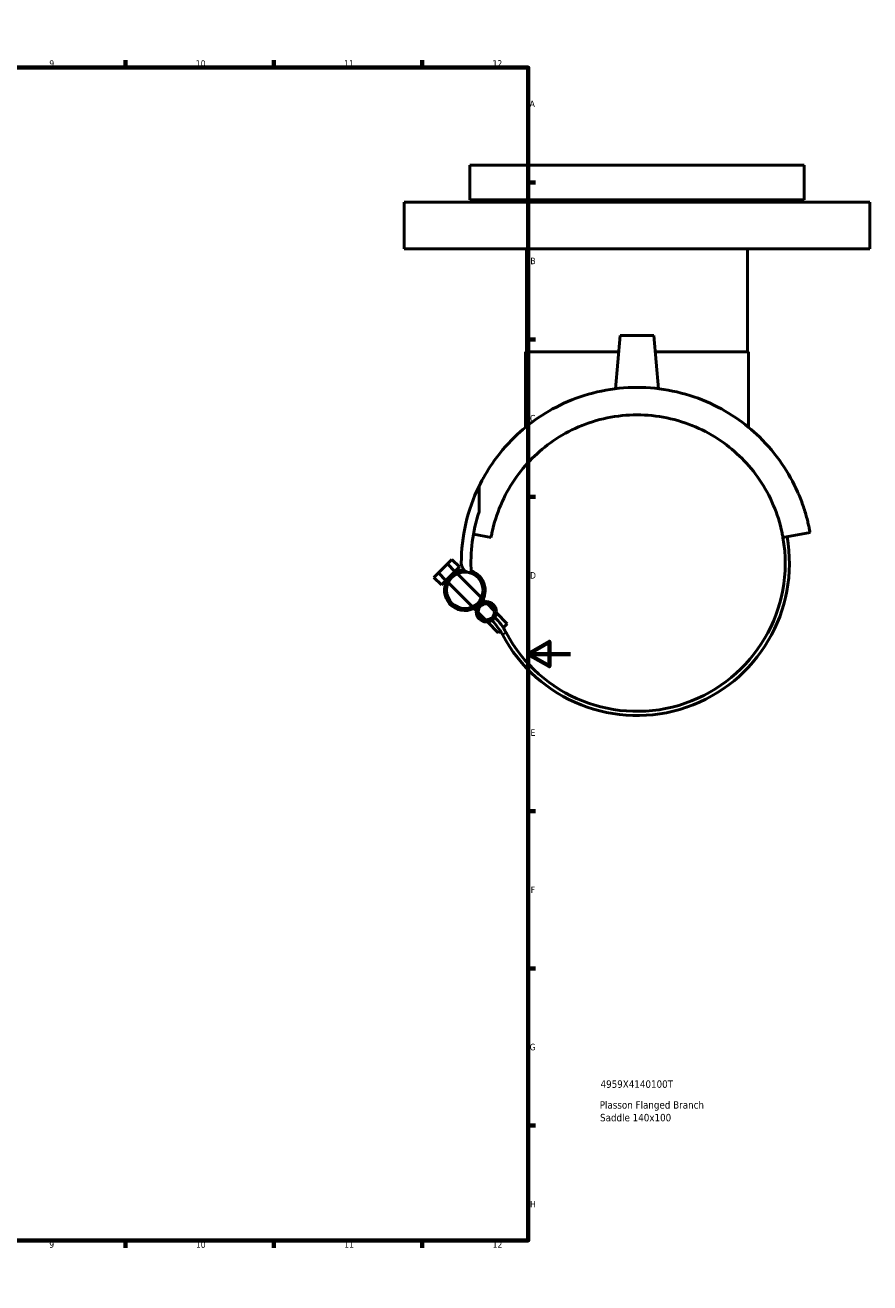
# Model space of a CAD drawing. Header units: millimetres. Extents: x -93 to 990, y -292 to 1687.
# Tile 4 of 6: x 583 to 982, y 0 to 594. Entities that reach past the tile are written whole.
import ezdxf

# ---------------------------------------------------------------- set-up
doc = ezdxf.new("R2010")
doc.units = ezdxf.units.MM
for name, color, linetype, lineweight in [('Border (ANSI)', 7, 'Continuous', 70), ('Title (ISO)', 7, 'Continuous', 50), ('Visible (ANSI)', 7, 'Continuous', 50), ('Visible Narrow (ANSI)', 7, 'Continuous', 35)]:
    doc.layers.add(name, color=color, linetype=linetype, lineweight=lineweight)
doc.styles.add('Note Text (ANSI)', font='tahoma.ttf')
doc.styles.add('Note Text (ISO)', font='tahoma.ttf')

# ---------------------------------------------------------------- blocks, each defined once
blk = doc.blocks.new('Borders Default Border')
at = {"layer": 'Border (ANSI)'}
for p, q in [((70.08, 574), (70.08, 577.45)), ((140.17, 574), (140.17, 577.45)), ((210.25, 574), (210.25, 577.45)), ((280.33, 574), (280.33, 577.45)), ((350.42, 574), (350.42, 577.45)), ((490.58, 574), (490.58, 577.45)), ((560.67, 574), (560.67, 577.45)), ((630.75, 574), (630.75, 577.45)), ((700.83, 574), (700.83, 577.45)), ((770.92, 574), (770.92, 577.45)), ((20, 519.75), (16.55, 519.75)), ((821, 519.75), (824.45, 519.75)), ((20, 445.5), (16.55, 445.5)), ((821, 445.5), (824.45, 445.5)), ((20, 371.25), (16.55, 371.25)), ((821, 371.25), (824.45, 371.25)), ((20, 222.75), (16.55, 222.75)), ((821, 222.75), (824.45, 222.75)), ((20, 148.5), (16.55, 148.5)), ((821, 148.5), (824.45, 148.5)), ((20, 74.25), (16.55, 74.25)), ((821, 74.25), (824.45, 74.25)), ((70.08, 20), (70.08, 16.55)), ((140.17, 20), (140.17, 16.55)), ((210.25, 20), (210.25, 16.55)), ((280.33, 20), (280.33, 16.55)), ((350.42, 20), (350.42, 16.55)), ((490.58, 20), (490.58, 16.55)), ((560.67, 20), (560.67, 16.55)), ((630.75, 20), (630.75, 16.55)), ((700.83, 20), (700.83, 16.55)), ((770.92, 20), (770.92, 16.55))]:
    blk.add_line(p, q, dxfattribs=at)
at = {"layer": 'Border (ANSI)', "flags": 128}
for points in [[(420.5, 594), (420.5, 574), (414.73, 584), (426.27, 584), (420.5, 574)], [(20, 20), (20, 574), (821, 574), (821, 20), (20, 20)], [(0, 297), (20, 297), (10, 302.77), (10, 291.23), (20, 297)], [(841, 297), (821, 297), (831, 302.77), (831, 291.23), (821, 297)], [(420.5, 0), (420.5, 20), (414.73, 10), (426.27, 10), (420.5, 20)]]:
    blk.add_lwpolyline(points, dxfattribs=at)
at = {"layer": 'Border (ANSI)', "attachment_point": 7, "style": 'Note Text (ANSI)'}
for s, insert, char_height in [('1', (34.35, 574.4), 3.05), ('2', (104.2, 574.4), 3.05), ('3', (174.26, 574.34), 3.05), ('4', (244.23, 574.4), 3.05), ('5', (314.48, 574.34), 3.05), ('6', (384.49, 574.34), 3.05), ('7', (454.6, 574.4), 3.05), ('8', (524.63, 574.33), 3.05), ('9', (594.7, 574.34), 3.05), ('10', (663.96, 574.34), 3.048), ('11', (734.04, 574.4), 3.048), ('12', (804.13, 574.4), 3.048), ('A', (16.78, 555.35), 3.05), ('A', (821.63, 555.35), 3.05), ('B', (17.15, 481.1), 3.05), ('B', (821.99, 481.1), 3.05), ('C', (16.95, 406.8), 3.05), ('C', (821.8, 406.8), 3.05), ('D', (16.96, 332.6), 3.05), ('D', (821.81, 332.6), 3.05), ('E', (17.21, 258.35), 3.05), ('E', (822.05, 258.35), 3.05), ('F', (17.29, 184.1), 3.05), ('F', (822.14, 184.1), 3.05), ('G', (16.81, 109.79), 3.05), ('G', (821.66, 109.79), 3.05), ('H', (16.97, 35.6), 3.05), ('H', (821.81, 35.6), 3.05), ('1', (34.35, 16.55), 3.05), ('2', (104.2, 16.55), 3.05), ('3', (174.26, 16.49), 3.05), ('4', (244.23, 16.55), 3.05), ('5', (314.48, 16.49), 3.05), ('6', (384.49, 16.49), 3.05), ('7', (454.6, 16.55), 3.05), ('8', (524.63, 16.48), 3.05), ('9', (594.7, 16.49), 3.05), ('10', (663.96, 16.49), 3.048), ('11', (734.04, 16.55), 3.048), ('12', (804.13, 16.55), 3.048)]:
    blk.add_mtext(s, dxfattribs=dict(at, insert=insert, char_height=char_height))
blk = doc.blocks.new('Title Blocks ISO')
at = {"layer": 'Title (ISO)', "style": 'Note Text (ISO)'}
for tag, p in [('PART_NUMBER_001', (34.13, 72.12)), ('DESCRIPTION_001', (33.74, 62.29)), ('DESCRIPTION_002', (33.91, 56.3))]:
    blk.add_attdef(tag, p, '', height=3.5, dxfattribs=at)

msp = doc.modelspace()

# ---------------------------------------------------------------- linework, layer by layer
at = {"layer": 'Visible (ANSI)'}
for p, q in [((793.362, 527.927), (951.362, 527.927)), ((793.362, 527.927), (793.362, 511.427)), ((951.362, 527.927), (951.362, 511.427)), ((793.362, 511.427), (951.362, 511.427)), ((811.462, 511.427), (811.462, 510.427)), ((933.262, 511.427), (933.262, 510.427)), ((762.362, 510.427), (982.362, 510.427)), ((762.362, 510.427), (762.362, 488.427)), ((982.362, 510.427), (982.362, 488.427)), ((762.362, 488.427), (982.362, 488.427)), ((820.162, 488.427), (820.162, 439.677)), ((924.562, 488.427), (924.562, 439.677)), ((864.362, 447.427), (862.164, 422.298)), ((864.362, 447.427), (880.362, 447.427)), ((880.362, 447.427), (882.561, 422.298)), ((819.662, 439.677), (863.684, 439.677)), ((819.662, 439.677), (819.662, 404.05)), ((881.04, 439.677), (925.062, 439.677)), ((925.062, 439.677), (925.062, 404.05)), ((797.731, 376.248), (797.731, 364.106)), ((803.426, 352.083), (795.104, 353.55)), ((954.101, 354.34), (941.299, 352.083)), ((778.555, 335.324), (782.798, 339.567)), ((782.798, 339.567), (784.919, 341.688)), ((782.798, 339.567), (786.333, 336.031)), ((788.454, 338.153), (784.919, 341.688)), ((776.434, 333.203), (778.555, 335.324)), ((779.969, 329.667), (776.434, 333.203)), ((778.555, 335.324), (782.09, 331.789)), ((784.212, 333.91), (782.09, 331.789)), ((786.333, 336.031), (784.212, 333.91)), ((788.454, 338.153), (786.333, 336.031)), ((786.673, 335.691), (786.333, 336.031)), ((798.82, 323.544), (787.422, 334.942)), ((782.09, 331.789), (779.969, 329.667)), ((782.43, 331.449), (782.09, 331.789)), ((794.578, 319.301), (783.18, 330.7)), ((800.654, 321.71), (799.57, 322.795)), ((796.411, 317.468), (795.327, 318.552)), ((800.71, 313.169), (797.412, 316.467)), ((804.953, 317.412), (801.654, 320.71)), ((811.082, 311.283), (805.953, 316.411)), ((806.839, 307.04), (801.711, 312.169)), ((811.082, 311.283), (809.194, 309.395)), ((807.745, 307.946), (806.839, 307.04))]:
    msp.add_line(p, q, dxfattribs=at)
for centre, radius in [((791, 327.122), 8.6), ((801.182, 316.94), 4.8), ((801.182, 316.94), 3.8)]:
    msp.add_circle(centre, radius, dxfattribs=at)
for centre, radius, start, end in [((872.362, 339.927), 83, 154.048936, 180), ((872.362, 339.927), 78.45, 162.048682, 183.306602), ((872.362, 339.927), 72, 207.915943, 10), ((872.362, 339.927), 70, 207.915943, 10), ((793.89, 339.927), 4.528, 180, 271.937773), ((791, 327.122), 9.6, 91.806878, 315), ((791, 327.122), 9.6, 315, 71.796101), ((783.984, 293.102), 28.017, 27.915943, 45), ((783.984, 293.102), 30.017, 27.915943, 45)]:
    msp.add_arc(centre, radius, start, end, dxfattribs=at)
for points, knots in [([(872.362, 422.927), (866.746, 422.927), (861.076, 422.348), (850.066, 420.074), (844.725, 418.379), (834.726, 414.103), (830.057, 411.518), (821.613, 405.802), (817.839, 402.673), (810.509, 395.561), (806.938, 391.28), (801.507, 383.364), (799.445, 379.77), (797.731, 376.248)], [-15.0852599, -15.0852599, -15.0852599, -15.0852599, -13.4003057, -13.4003057, -11.7153515, -11.7153515, -10.0303973, -10.0303973, -8.3454431, -8.3454431, -6.2590823, -6.2590823, -4.5898434, -4.5898434, -4.5898434, -4.5898434]), ([(954.101, 354.34), (954.101, 354.34), (954.048, 354.645), (953.882, 355.539), (953.768, 356.131), (953.49, 357.47), (953.326, 358.219), (952.948, 359.818), (952.734, 360.671), (952.009, 363.356), (951.42, 365.294), (950.005, 369.342), (949.178, 371.454), (946.285, 377.967), (943.821, 382.485), (937.787, 391.28), (934.216, 395.561), (926.886, 402.673), (923.111, 405.802), (914.668, 411.518), (909.998, 414.103), (900, 418.379), (894.659, 420.074), (883.648, 422.348), (877.979, 422.927), (872.362, 422.927)], [-30.1705199, -30.1705199, -30.1705199, -30.1705199, -29.6489297, -29.6489297, -29.1273395, -29.1273395, -28.6057493, -28.6057493, -28.0841591, -28.0841591, -27.0409787, -27.0409787, -25.9977983, -25.9977983, -23.9114375, -23.9114375, -21.8250768, -21.8250768, -20.1401225, -20.1401225, -18.4551683, -18.4551683, -16.7702141, -16.7702141, -15.0852599, -15.0852599, -15.0852599, -15.0852599]), ([(803.426, 352.083), (803.551, 352.792), (803.687, 353.497), (804.786, 358.779), (806.18, 363.178), (809.75, 371.556), (811.929, 375.534), (816.953, 382.937), (819.8, 386.359), (825.78, 392.339), (829.105, 395.143), (836.467, 400.189), (840.503, 402.431), (849.075, 406.105), (853.621, 407.539), (862.924, 409.45), (867.682, 409.927), (872.362, 409.927)], [24.2991839, 24.2991839, 24.2991839, 24.2991839, 24.5251647, 24.5251647, 26.0019936, 26.0019936, 27.4788225, 27.4788225, 28.9556514, 28.9556514, 30.3598645, 30.3598645, 31.7640776, 31.7640776, 33.1682907, 33.1682907, 34.5725037, 34.5725037, 34.5725037, 34.5725037]), ([(872.362, 409.927), (877.043, 409.927), (881.801, 409.45), (891.104, 407.539), (895.65, 406.105), (904.221, 402.431), (908.258, 400.189), (915.62, 395.143), (918.945, 392.339), (924.925, 386.359), (927.772, 382.937), (932.795, 375.534), (934.975, 371.556), (938.545, 363.178), (939.938, 358.779), (941.038, 353.497), (941.174, 352.792), (941.299, 352.083)], [34.5725037, 34.5725037, 34.5725037, 34.5725037, 35.9767168, 35.9767168, 37.3809299, 37.3809299, 38.785143, 38.785143, 40.1893561, 40.1893561, 41.666185, 41.666185, 43.1430139, 43.1430139, 44.6198428, 44.6198428, 44.8458236, 44.8458236, 44.8458236, 44.8458236])]:
    msp.add_open_spline(points, degree=3, knots=knots, dxfattribs=at)
at = {"layer": 'Visible Narrow (ANSI)'}
msp.add_line((810.497, 307.149), (808.752, 306.224), dxfattribs=at)

# ---------------------------------------------------------------- block references
msp.add_blockref('Borders Default Border', (0, 0))
msp.add_blockref('Title Blocks ISO', (821, 20)).add_auto_attribs({'PART_NUMBER_001': '4959X4140100T', 'DESCRIPTION_001': 'Plasson Flanged Branch', 'DESCRIPTION_002': 'Saddle 140x100'})

doc.saveas('drawing.dxf')
